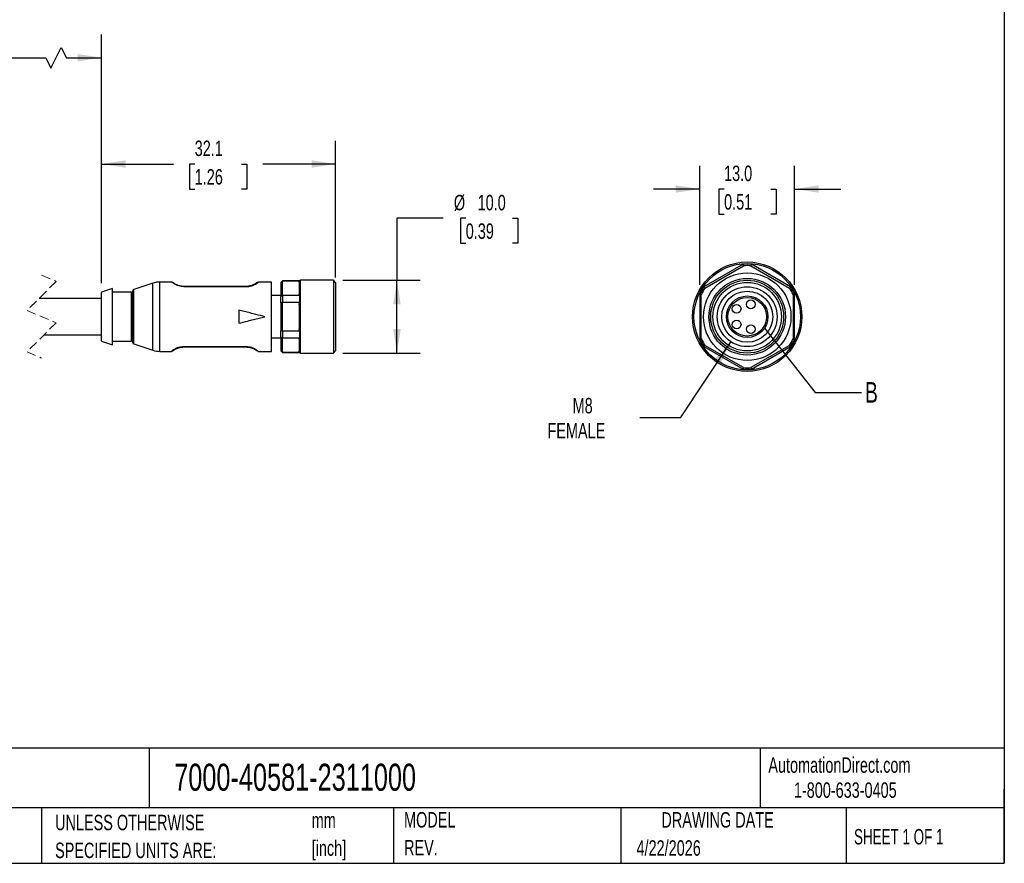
# Model space of a CAD drawing. Header units: millimetres. Extents: x 6 to 273, y 6 to 210.
# Tile 3 of 4: x 138 to 273, y 6 to 122. Entities that reach past the tile are written whole.
import ezdxf

# ---------------------------------------------------------------- set-up
doc = ezdxf.new("R2010")
doc.units = ezdxf.units.MM
doc.linetypes.add('SLD-Dashed', pattern=[1.905, 1.27, -0.635])
doc.linetypes.add('SLD-Solid', pattern=[0])
doc.layers.add('DIMENSIONS', color=140, linetype='SLD-Solid', lineweight=25)
doc.layers.add('TEXT', color=140, linetype='SLD-Solid', lineweight=25)
doc.styles.add('SLDTEXTSTYLE0', font='TXT', dxfattribs={"width": 0.7})
doc.styles.add('SLDTEXTSTYLE1', font='TXT', dxfattribs={"width": 0.65})
doc.dimstyles.new('SLDDIMSTYLE2', dxfattribs={"dimtxt": 0.18, "dimasz": 3.302, "dimexe": 0, "dimexo": 0.0625, "dimgap": 0, "dimtad": 0, "dimtih": 1, "dimtoh": 1, "dimdec": 0, "dimrnd": 1e-09, "dimzin": 0, "dimdsep": 46, "dimtxsty": 'Standard', "dimblk1": 'NONE', "dimblk2": 'NONE', "dimsah": 1, "dimcen": 0.09, "dimadec": 0, "dimazin": 0, "dimtfac": 3.302, "dimtdec": 0, "dimtofl": 0, "dimtmove": 0, "dimatfit": 3, "dimldrblk": 'NONE', "dimfxl": 0, "dimfrac": 2, "dimtolj": 1, "dimtzin": 0, "dimarcsym": 0})
doc.dimstyles.new('SLDDIMSTYLE3', dxfattribs={"dimtxt": 2.158008, "dimasz": 3.302, "dimexe": 0, "dimexo": 0.0625, "dimgap": 0.539502, "dimtad": 0, "dimtih": 1, "dimtoh": 1, "dimdec": 1, "dimrnd": 1e-09, "dimzin": 4, "dimdsep": 46, "dimtxsty": 'SLDTEXTSTYLE0', "dimsah": 1, "dimcen": 0.09, "dimadec": 0, "dimazin": 1, "dimtfac": 1, "dimtdec": 1, "dimtmove": 0, "dimatfit": 0, "dimfxl": 0, "dimfrac": 2, "dimtolj": 1, "dimtzin": 12, "dimarcsym": 0})
doc.dimstyles.new('SLDDIMSTYLE4', dxfattribs={"dimtxt": 2.158008, "dimasz": 3.302, "dimexe": 0, "dimexo": 0.0625, "dimgap": 0.539502, "dimtad": 0, "dimtih": 1, "dimtoh": 1, "dimdec": 1, "dimrnd": 1e-09, "dimzin": 4, "dimdsep": 46, "dimtxsty": 'SLDTEXTSTYLE0', "dimsah": 1, "dimcen": 0.09, "dimadec": 0, "dimazin": 1, "dimtfac": 1, "dimtdec": 1, "dimtofl": 0, "dimtmove": 0, "dimatfit": 3, "dimfxl": 0, "dimfrac": 2, "dimtolj": 1, "dimtzin": 12, "dimarcsym": 0})
doc.dimstyles.new('SLDDIMSTYLE5', dxfattribs={"dimtxt": 2.158008, "dimasz": 3.302, "dimexe": 0, "dimexo": 0.0625, "dimgap": 0.539502, "dimtad": 0, "dimtih": 1, "dimtoh": 1, "dimdec": 1, "dimrnd": 1e-09, "dimzin": 12, "dimdsep": 46, "dimtxsty": 'SLDTEXTSTYLE0', "dimsah": 1, "dimcen": 0.09, "dimadec": 0, "dimazin": 3, "dimtfac": 1, "dimtdec": 1, "dimtofl": 0, "dimtmove": 0, "dimatfit": 3, "dimfxl": 0, "dimfrac": 2, "dimtolj": 1, "dimtzin": 12, "dimarcsym": 0})
doc.dimstyles.new('SLDDIMSTYLE6', dxfattribs={"dimtxt": 2.158008, "dimasz": 3.302, "dimexe": 0, "dimexo": 0.0625, "dimgap": 0.539502, "dimtad": 0, "dimtih": 1, "dimtoh": 1, "dimdec": 1, "dimrnd": 1e-09, "dimzin": 12, "dimdsep": 46, "dimtxsty": 'SLDTEXTSTYLE0', "dimsah": 1, "dimcen": 0, "dimadec": 0, "dimazin": 3, "dimtfac": 1, "dimtdec": 1, "dimtofl": 0, "dimtmove": 0, "dimatfit": 3, "dimfxl": 0, "dimfrac": 2, "dimtolj": 1, "dimtzin": 12, "dimarcsym": 0})

# ---------------------------------------------------------------- blocks, each defined once
blk = doc.blocks.new('SW_NOTE_0')
at = {"layer": 'TEXT', "color": 0, "char_height": 2.117, "attachment_point": 1, "style": 'SLDTEXTSTYLE0'}
for s, insert in [('mm', (0, 2.73)), ('[inch]', (0, -1.09))]:
    blk.add_mtext(s, dxfattribs=dict(at, insert=insert))
blk = doc.blocks.new('SW_NOTE_0_1')
at = {"layer": 'TEXT', "color": 0, "char_height": 2.1167, "attachment_point": 1, "style": 'SLDTEXTSTYLE0'}
for s, insert in [('UNLESS OTHERWISE', (0, 2.73)), ('SPECIFIED UNITS ARE:', (0, -1.09))]:
    blk.add_mtext(s, dxfattribs=dict(at, insert=insert))
blk = doc.blocks.new('SW_NOTE_0_6')
at = {"layer": 'TEXT', "color": 0, "char_height": 2.117, "attachment_point": 1, "style": 'SLDTEXTSTYLE0'}
for s, insert in [('MODEL', (0, 2.73)), ('REV.', (0, -1.09))]:
    blk.add_mtext(s, dxfattribs=dict(at, insert=insert))
blk = doc.blocks.new('_D_3')
at = {"layer": 'DIMENSIONS'}
for p, q in [((196.11, 94.76), (189.76, 94.76)), ((189.76, 94.76), (189.76, 86.27)), ((199.19, 94.76), (198.46, 94.76)), ((198.46, 94.76), (198.46, 91.33)), ((205.6, 94.76), (206.32, 94.76)), ((206.32, 94.76), (206.32, 91.33)), ((198.46, 91.33), (199.19, 91.33)), ((206.32, 91.33), (205.6, 91.33)), ((182.32, 86.27), (192.93, 86.27)), ((189.76, 76.27), (189.76, 86.27)), ((182.32, 76.27), (192.93, 76.27))]:
    blk.add_line(p, q, dxfattribs=at)
for points in [[(189.76, 86.27), (189.25, 82.97), (190.27, 82.97)], [(189.76, 76.27), (190.27, 79.58), (189.25, 79.58)]]:
    blk.add_solid(points, dxfattribs=at)
at = {"layer": 'DIMENSIONS', "char_height": 2.117, "attachment_point": 1, "style": 'SLDTEXTSTYLE0'}
for s, insert in [('%%c', (197.56, 97.97)), ('10.0', (200.82, 97.97)), ('0.39', (199.19, 94.06))]:
    blk.add_mtext(s, dxfattribs=dict(at, insert=insert))
blk = doc.blocks.new('_D_5')
at = {"layer": 'DIMENSIONS'}
for p, q in [((149.25, 85.89), (149.25, 105.38)), ((181.35, 86.64), (181.35, 105.38)), ((149.25, 102.2), (159.1, 102.2)), ((162.02, 102.2), (161.3, 102.2)), ((161.3, 102.2), (161.3, 98.77)), ((168.44, 102.2), (169.16, 102.2)), ((169.16, 102.2), (169.16, 98.77)), ((181.35, 102.2), (171.36, 102.2)), ((161.3, 98.77), (162.02, 98.77)), ((169.16, 98.77), (168.44, 98.77))]:
    blk.add_line(p, q, dxfattribs=at)
for points in [[(149.25, 102.2), (152.55, 101.69), (152.55, 102.71)], [(181.35, 102.2), (178.05, 102.71), (178.05, 101.69)]]:
    blk.add_solid(points, dxfattribs=at)
at = {"layer": 'DIMENSIONS', "char_height": 2.117, "attachment_point": 1, "style": 'SLDTEXTSTYLE0'}
for s, insert in [('32.1', (162.02, 105.41)), ('1.26', (162.02, 101.5))]:
    blk.add_mtext(s, dxfattribs=dict(at, insert=insert))
blk = doc.blocks.new('_D_6')
at = {"layer": 'DIMENSIONS'}
for p, q in [((124.52, 85.77), (124.52, 119.95)), ((149.25, 85.89), (149.25, 119.95)), ((142.31, 115.36), (143.72, 118.18)), ((143.72, 118.18), (144.43, 116.77)), ((124.52, 116.77), (120.6, 116.77)), ((124.52, 116.77), (141.6, 116.77)), ((141.6, 116.77), (142.31, 115.36)), ((144.43, 116.77), (149.25, 116.77))]:
    blk.add_line(p, q, dxfattribs=at)
for points in [[(124.52, 116.77), (127.82, 116.27), (127.82, 117.28)], [(149.25, 116.77), (145.95, 117.28), (145.95, 116.27)]]:
    blk.add_solid(points, dxfattribs=at)
at = {"layer": 'DIMENSIONS', "char_height": 2.117, "attachment_point": 1, "style": 'SLDTEXTSTYLE0'}
for s, insert in [('10M', (112.24, 119.5)), ('32.8FT', (110.34, 116.07))]:
    blk.add_mtext(s, dxfattribs=dict(at, insert=insert))
blk = doc.blocks.new('_D_7')
at = {"layer": 'DIMENSIONS'}
for p, q in [((235.53, 77.85), (228.61, 67.41)), ((228.61, 67.41), (223.06, 67.41))]:
    blk.add_line(p, q, dxfattribs=at)
blk.add_solid([(235.53, 77.85), (233.28, 75.38), (234.13, 74.82)], dxfattribs=at)
at = {"layer": 'DIMENSIONS', "char_height": 2.117, "attachment_point": 1, "style": 'SLDTEXTSTYLE0'}
for s, insert in [('M8', (213.85, 70.14)), ('FEMALE', (210.4, 66.71))]:
    blk.add_mtext(s, dxfattribs=dict(at, insert=insert))
blk = doc.blocks.new('_D_8')
at = {"layer": 'DIMENSIONS'}
for p, q in [((231.29, 85.64), (231.29, 101.95)), ((244.29, 85.64), (244.29, 101.95)), ((231.29, 98.77), (224.94, 98.77)), ((234.62, 98.77), (233.89, 98.77)), ((233.89, 98.77), (233.89, 95.34)), ((241.03, 98.77), (241.76, 98.77)), ((241.76, 98.77), (241.76, 95.34)), ((244.29, 98.77), (250.64, 98.77)), ((233.89, 95.34), (234.62, 95.34)), ((241.76, 95.34), (241.03, 95.34))]:
    blk.add_line(p, q, dxfattribs=at)
for points in [[(231.29, 98.77), (227.99, 99.28), (227.99, 98.27)], [(244.29, 98.77), (247.6, 98.27), (247.6, 99.28)]]:
    blk.add_solid(points, dxfattribs=at)
at = {"layer": 'DIMENSIONS', "char_height": 2.117, "attachment_point": 1, "style": 'SLDTEXTSTYLE0'}
for s, insert in [('13.0', (234.62, 101.98)), ('0.51', (234.62, 98.07))]:
    blk.add_mtext(s, dxfattribs=dict(at, insert=insert))
blk = doc.blocks.new('_None')

msp = doc.modelspace()

# ---------------------------------------------------------------- linework, layer by layer
for p, q in [((237.23, 88.45), (231.86, 85.35)), ((232, 85.2), (237.29, 88.25)), ((238.3, 88.25), (243.59, 85.2)), ((243.73, 85.35), (238.36, 88.45)), ((150.75, 85.12), (149.25, 84.62)), ((150.75, 81.27), (150.75, 85.12)), ((156.29, 85.87), (153.69, 85.02)), ((156.29, 81.27), (156.29, 85.87)), ((158.85, 86.02), (157.23, 86.02)), ((157.23, 81.27), (157.23, 86.02)), ((160.55, 85.42), (160.55, 85.4)), ((169.05, 85.42), (160.55, 85.42)), ((160.55, 85.4), (169.05, 85.4)), ((169.05, 85.4), (169.05, 85.42)), ((172.55, 86.02), (170.75, 86.02)), ((172.55, 81.27), (172.55, 86.02)), ((174.05, 86.17), (173.85, 85.97)), ((173.85, 85.95), (173.85, 85.97)), ((173.85, 85.95), (173.85, 84.05)), ((176.38, 86.17), (174.05, 86.17)), ((174.05, 86.17), (174.05, 86.14)), ((176.38, 86.14), (174.05, 86.14)), ((174.05, 84.2), (174.05, 86.14)), ((176.35, 86.01), (176.38, 86.14)), ((176.35, 86.01), (176.35, 84.34)), ((176.38, 86.17), (176.38, 86.14)), ((181.05, 86.27), (176.55, 86.27)), ((176.55, 76.27), (176.55, 86.27)), ((181.35, 85.97), (181.05, 86.27)), ((181.05, 86.27), (181.05, 76.27)), ((181.35, 85.97), (181.35, 76.57)), ((149.25, 83.77), (140.68, 83.77)), ((149.25, 81.27), (149.25, 84.62)), ((153.35, 84.62), (150.75, 84.62)), ((153.35, 81.27), (153.35, 84.62)), ((153.55, 81.27), (153.55, 84.83)), ((153.69, 81.27), (153.69, 85.02)), ((173.85, 84.17), (172.55, 84.17)), ((173.85, 83.17), (173.85, 84.05)), ((174.05, 84.2), (174.05, 83.21)), ((174.05, 84.2), (176.38, 84.2)), ((176.38, 84.2), (176.35, 84.34)), ((176.38, 84.2), (176.38, 83.21)), ((231.29, 84.37), (231.29, 78.18)), ((231.49, 78.22), (231.49, 84.32)), ((244.09, 84.32), (244.09, 78.22)), ((244.29, 78.18), (244.29, 84.37)), ((173.85, 83.17), (173.85, 79.38)), ((176.38, 83.21), (174.05, 83.21)), ((174.05, 79.33), (174.05, 83.21)), ((176.35, 82.94), (176.38, 83.21)), ((176.35, 82.94), (176.35, 79.6)), ((149.25, 77.92), (149.25, 81.27)), ((150.75, 77.42), (150.75, 81.27)), ((153.35, 77.92), (153.35, 81.27)), ((153.55, 77.72), (153.55, 81.27)), ((153.69, 77.53), (153.69, 81.27)), ((156.29, 76.67), (156.29, 81.27)), ((157.23, 76.52), (157.23, 81.27)), ((168.05, 82.17), (168.05, 80.37)), ((172.55, 76.52), (172.55, 81.27)), ((232.79, 81.27), (232.74, 81.27)), ((232.87, 82.16), (232.83, 82.17)), ((232.87, 80.38), (232.83, 80.37)), ((141.35, 78.77), (149.25, 78.77)), ((172.55, 78.37), (173.85, 78.37)), ((173.85, 78.5), (173.85, 79.38)), ((173.85, 78.5), (173.85, 76.6)), ((174.05, 79.33), (174.05, 78.35)), ((174.05, 79.33), (176.38, 79.33)), ((176.38, 78.35), (174.05, 78.35)), ((174.05, 76.41), (174.05, 78.35)), ((176.38, 79.33), (176.35, 79.6)), ((176.35, 78.21), (176.38, 78.35)), ((176.38, 79.33), (176.38, 78.35)), ((149.25, 77.92), (150.75, 77.42)), ((150.75, 77.92), (153.35, 77.92)), ((153.69, 77.53), (156.29, 76.67)), ((169.05, 77.15), (160.55, 77.15)), ((160.55, 77.15), (160.55, 77.12)), ((160.55, 77.12), (169.05, 77.12)), ((169.05, 77.15), (169.05, 77.12)), ((176.35, 78.21), (176.35, 76.54)), ((231.86, 77.19), (237.23, 74.1)), ((237.29, 74.29), (232, 77.34)), ((243.59, 77.34), (238.3, 74.29)), ((238.36, 74.1), (243.73, 77.19)), ((157.23, 76.52), (158.85, 76.52)), ((158.85, 76.52), (158.92, 76.54)), ((170.75, 76.52), (172.55, 76.52)), ((173.85, 76.57), (173.85, 76.6)), ((173.85, 76.57), (174.05, 76.37)), ((174.05, 76.41), (176.38, 76.41)), ((174.05, 76.41), (174.05, 76.37)), ((174.05, 76.37), (176.38, 76.37)), ((176.38, 76.41), (176.35, 76.54)), ((176.38, 76.41), (176.38, 76.37)), ((176.55, 76.27), (181.05, 76.27)), ((181.05, 76.27), (181.35, 76.57))]:
    msp.add_line(p, q)
at = {"color": 7, "linetype": 'SLD-Dashed', "lineweight": 18}
for p, q in [((141.02, 86.95), (143.02, 86.11)), ((143.02, 86.11), (139.02, 82.11)), ((139.02, 82.11), (143.02, 80.44)), ((143.02, 80.44), (139.02, 76.44)), ((139.02, 76.44), (141.02, 75.6))]:
    msp.add_line(p, q, dxfattribs=at)
for centre, radius in [((237.79, 81.27), 7.5), ((237.79, 81.27), 7.3), ((237.79, 81.27), 6), ((237.79, 81.27), 5.25), ((237.79, 81.27), 5), ((237.79, 81.27), 4.7), ((237.79, 81.27), 4.1), ((237.79, 81.27), 3.5), ((237.79, 81.27), 2.85), ((237.79, 81.27), 2.65), ((236.34, 82.35), 0.6), ((238.29, 82.97), 0.6), ((236.34, 80.2), 0.6), ((238.29, 79.57), 0.6)]:
    msp.add_circle(centre, radius)
for centre, radius, start, end in [((237.79, 81.27), 7.2, 85.4744, 94.5256), ((237.79, 81.27), 7, 85.8419, 94.1581), ((157.23, 83.02), 3, 89.9999, 108.166), ((176.55, 86.07), 0.2, 89.9985, 150.0018), ((237.79, 81.27), 7.2, 145.4744, 154.5256), ((237.79, 81.27), 7, 145.8419, 154.1581), ((237.79, 81.27), 7, 25.8419, 34.1581), ((237.79, 81.27), 7.2, 25.4744, 34.5256), ((153.35, 84.82), 0.2, 269.9991, 0.001), ((153.75, 84.83), 0.2, 108.1669, 179.9991), ((153.35, 77.72), 0.2, 359.999, 90.0009), ((153.75, 77.72), 0.2, 180.0009, 251.8331), ((237.79, 81.27), 7.2, 205.4744, 214.5256), ((237.79, 81.27), 7, 205.8419, 214.1581), ((237.79, 81.27), 7, 325.8419, 334.1581), ((237.79, 81.27), 7.2, 325.4744, 334.5256), ((157.23, 79.52), 3, 251.834, 270.0001), ((176.55, 76.47), 0.2, 209.9982, 270.0015), ((237.79, 81.27), 7, 265.8419, 274.1581), ((237.79, 81.27), 7.2, 265.4744, 274.5256)]:
    msp.add_arc(centre, radius, start, end)
for points in [[(237.29, 88.25), (237.27, 88.32), (237.25, 88.38), (237.23, 88.45)], [(238.36, 88.45), (238.34, 88.38), (238.32, 88.32), (238.3, 88.25)], [(231.86, 85.35), (231.91, 85.3), (231.96, 85.25), (232, 85.2)], [(243.59, 85.2), (243.63, 85.25), (243.68, 85.3), (243.73, 85.35)], [(231.49, 84.32), (231.43, 84.34), (231.36, 84.35), (231.29, 84.37)], [(244.29, 84.37), (244.23, 84.35), (244.16, 84.34), (244.09, 84.32)], [(231.29, 78.18), (231.36, 78.19), (231.43, 78.21), (231.49, 78.22)], [(232, 77.34), (231.96, 77.29), (231.91, 77.24), (231.86, 77.19)], [(243.73, 77.19), (243.68, 77.24), (243.63, 77.29), (243.59, 77.34)], [(244.09, 78.22), (244.16, 78.21), (244.23, 78.19), (244.29, 78.18)], [(237.23, 74.1), (237.25, 74.16), (237.27, 74.23), (237.29, 74.29)], [(238.3, 74.29), (238.32, 74.23), (238.34, 74.16), (238.36, 74.1)]]:
    msp.add_open_spline(points, degree=3)
for points, knots in [([(158.96, 85.98), (158.96, 85.98), (158.96, 85.97), (158.96, 85.98), (158.96, 85.98), (158.96, 85.98), (158.96, 85.98), (158.96, 85.98), (158.96, 85.98), (158.96, 85.98), (158.96, 85.98), (158.95, 85.98), (158.95, 85.98), (158.95, 85.98), (158.93, 85.99), (158.9, 86.01), (158.87, 86.02), (158.85, 86.02)], [0, 0, 0, 0, 0.010051, 0.027464, 0.039811, 0.046913, 0.054639, 0.058759, 0.063023, 0.072008, 0.081596, 0.091813, 0.113994, 0.138423, 0.255922, 0.546175, 1, 1, 1, 1]), ([(160.55, 85.4), (160.42, 85.4), (160.16, 85.41), (159.8, 85.5), (159.5, 85.61), (159.22, 85.76), (159.01, 85.9), (158.88, 85.99), (158.85, 86.02), (158.85, 86.02)], [0, 0, 0, 0, 0.212947, 0.419352, 0.590426, 0.742867, 0.933644, 0.999994, 1, 1, 1, 1]), ([(159.03, 85.94), (159.01, 85.96), (158.99, 85.99), (158.96, 85.99), (158.96, 85.99)], [0, 0, 0, 0, 0.9581446, 1, 1, 1, 1]), ([(160.55, 85.42), (160.43, 85.43), (160.19, 85.44), (159.86, 85.51), (159.58, 85.61), (159.3, 85.76), (159.17, 85.82), (158.94, 86), (159, 85.96), (159.02, 85.95)], [0, 0, 0, 0, 0.209536, 0.410067, 0.578489, 0.724876, 0.91134, 0.972676, 1, 1, 1, 1]), ([(169.05, 85.4), (169.18, 85.4), (169.44, 85.41), (169.79, 85.5), (170.1, 85.61), (170.38, 85.76), (170.6, 85.89), (170.72, 86), (170.75, 86.02)], [0, 0, 0, 0, 0.213232, 0.419553, 0.590691, 0.743028, 0.933837, 1, 1, 1, 1]), ([(170.57, 85.94), (170.56, 85.93), (170.46, 85.85), (170.28, 85.74), (170.02, 85.61), (169.74, 85.51), (169.41, 85.44), (169.17, 85.43), (169.05, 85.42)], [0, 0, 0, 0, 0.02418, 0.223691, 0.380544, 0.560659, 0.775453, 1, 1, 1, 1]), ([(170.75, 86.02), (170.7, 85.99), (170.62, 85.95), (170.52, 85.89), (170.48, 85.86), (170.46, 85.85), (170.46, 85.85), (170.46, 85.85), (170.46, 85.85), (170.46, 85.85), (170.46, 85.85), (170.46, 85.85), (170.45, 85.85), (170.45, 85.85), (170.45, 85.85), (170.46, 85.86), (170.47, 85.86), (170.51, 85.9), (170.57, 85.93), (170.6, 85.96), (170.6, 85.96)], [0, 0, 0, 0, 0.318697, 0.540822, 0.614213, 0.635192, 0.638576, 0.639985, 0.64119, 0.641726, 0.642205, 0.642643, 0.643033, 0.643663, 0.64411, 0.645121, 0.666505, 0.738596, 0.967611, 1, 1, 1, 1]), ([(174.05, 86.14), (174.01, 86.1), (173.94, 86.04), (173.88, 85.97), (173.85, 85.95)], [0, 0, 0, 0, 0.562533, 1, 1, 1, 1]), ([(173.85, 84.05), (173.89, 84.08), (173.95, 84.13), (174.02, 84.18), (174.05, 84.2)], [0, 0, 0, 0, 0.557188, 1, 1, 1, 1]), ([(174.05, 83.21), (174.01, 83.2), (173.94, 83.19), (173.88, 83.18), (173.85, 83.17)], [0, 0, 0, 0, 0.5625575, 1, 1, 1, 1]), ([(171.65, 81.27), (171.24, 81.38), (170.57, 81.54), (169.63, 81.78), (168.84, 81.98), (168.31, 82.11), (168.05, 82.17)], [0, 0, 0, 0, 0.340094, 0.560121, 0.780096, 1, 1, 1, 1]), ([(168.05, 80.37), (168.46, 80.48), (169.13, 80.64), (170.06, 80.88), (170.86, 81.07), (171.38, 81.21), (171.65, 81.27)], [0, 0, 0, 0, 0.339883, 0.5598884, 0.7799341, 1, 1, 1, 1]), ([(232.74, 81.27), (232.75, 81.38), (232.75, 81.54), (232.77, 81.78), (232.79, 81.98), (232.81, 82.11), (232.83, 82.17)], [0, 0, 0, 0, 0.339999, 0.559999, 0.78, 1, 1, 1, 1]), ([(232.83, 80.37), (232.81, 80.48), (232.78, 80.64), (232.76, 80.88), (232.75, 81.07), (232.75, 81.21), (232.74, 81.27)], [0, 0, 0, 0, 0.339999, 0.559999, 0.78, 1, 1, 1, 1]), ([(173.85, 79.38), (173.89, 79.37), (173.95, 79.35), (174.02, 79.34), (174.05, 79.33)], [0, 0, 0, 0, 0.557435, 1, 1, 1, 1]), ([(174.05, 78.35), (174.01, 78.37), (173.94, 78.42), (173.88, 78.48), (173.85, 78.5)], [0, 0, 0, 0, 0.562807, 1, 1, 1, 1]), ([(160.55, 77.15), (160.42, 77.14), (160.16, 77.13), (159.8, 77.05), (159.5, 76.94), (159.2, 76.77), (159.05, 76.69), (158.81, 76.49), (158.89, 76.55), (158.93, 76.58)], [0, 0, 0, 0, 0.201327, 0.397053, 0.562247, 0.706271, 0.887394, 0.950754, 1, 1, 1, 1]), ([(158.98, 76.57), (159.01, 76.59), (159.12, 76.68), (159.31, 76.8), (159.58, 76.93), (159.86, 77.03), (160.19, 77.11), (160.43, 77.12), (160.55, 77.12)], [0, 0, 0, 0, 0.063466, 0.254717, 0.404742, 0.580041, 0.785811, 1, 1, 1, 1]), ([(170.75, 76.52), (170.71, 76.55), (170.59, 76.65), (170.38, 76.79), (170.1, 76.93), (169.79, 77.05), (169.44, 77.13), (169.18, 77.14), (169.05, 77.15)], [0, 0, 0, 0, 0.069928, 0.256705, 0.409146, 0.581984, 0.78751, 1, 1, 1, 1]), ([(169.05, 77.12), (169.17, 77.12), (169.41, 77.11), (169.74, 77.03), (170.02, 76.93), (170.3, 76.79), (170.43, 76.72), (170.66, 76.54), (170.59, 76.59), (170.57, 76.61)], [0, 0, 0, 0, 0.2061361, 0.403194, 0.5713647, 0.7151654, 0.8980351, 0.960086, 1, 1, 1, 1]), ([(158.97, 76.57), (158.99, 76.58), (159.01, 76.6), (159.04, 76.62), (159.06, 76.63)], [0, 0, 0, 0, 0.466118, 1, 1, 1, 1]), ([(173.85, 76.6), (173.89, 76.56), (173.95, 76.5), (174.02, 76.44), (174.05, 76.41)], [0, 0, 0, 0, 0.557462, 1, 1, 1, 1])]:
    msp.add_open_spline(points, degree=3, knots=knots)
at = {"layer": 'TEXT'}
for p, q in [((273.05, 209.55), (273.05, 6.35)), ((273.05, 22.13), (6.35, 22.13)), ((155.76, 22.13), (155.76, 13.97)), ((239.58, 22.13), (239.58, 13.97)), ((273.05, 6.35), (273.05, 16.51)), ((273.05, 13.97), (6.35, 13.97)), ((141, 13.97), (141, 6.35)), ((189.3, 13.97), (189.3, 6.35)), ((220.47, 13.97), (220.47, 6.35)), ((251.35, 13.97), (251.35, 6.35)), ((6.35, 6.35), (273.05, 6.35))]:
    msp.add_line(p, q, dxfattribs=at)
msp.add_circle((237.79, 81.27), 2.85, dxfattribs=at)

# ---------------------------------------------------------------- block references
for name, p in [('SW_NOTE_0_1', (142.87, 10.27)), ('SW_NOTE_0', (178.06, 10.58)), ('SW_NOTE_0_6', (190.73, 10.64))]:
    msp.add_blockref(name, p, dxfattribs=at)

# ---------------------------------------------------------------- texts
for s, insert, char_height, attachment_point, style in [('B', (253.95, 72.31), 2.82, 1, 'SLDTEXTSTYLE0'), ('AutomationDirect.com', (240.69, 20.88), 2.1167, 1, 'SLDTEXTSTYLE0'), ('7000-40581-2311000', (159.21, 20), 3.7042, 1, 'SLDTEXTSTYLE0'), ('1-800-633-0405', (244.19, 17.44), 2.1167, 1, 'SLDTEXTSTYLE0'), ('DRAWING DATE', (233.73, 13.36), 2.1167, 2, 'SLDTEXTSTYLE0'), ('SHEET 1 OF 1', (252.44, 11.05), 2.1167, 1, 'SLDTEXTSTYLE1'), ('4/22/2026', (222.61, 9.51), 2.117, 1, 'SLDTEXTSTYLE0')]:
    msp.add_mtext(s, dxfattribs=dict(at, insert=insert, char_height=char_height, attachment_point=attachment_point, style=style))

# ---------------------------------------------------------------- dimensions: what is measured, and where the dimension line sits
at = {"layer": 'DIMENSIONS'}
dim = msp.add_linear_dim(base=(149.25, 116.77), p1=(124.52, 84.5), p2=(149.25, 84.62), text='10M\\P32.8FT', dimstyle='SLDDIMSTYLE5', dxfattribs=at)
dim.commit()
dim.dimension.update_dxf_attribs({"geometry": '_D_6', "text_midpoint": (115.23, 116.77), "dimtype": 160})
for base, p1, p2, dimstyle, picture, middle in [((181.35, 102.2), (149.25, 84.62), (181.35, 85.37), 'SLDDIMSTYLE5', '_D_5', (165.23, 102.2)), ((244.29, 98.77), (231.29, 84.37), (244.29, 84.37), 'SLDDIMSTYLE3', '_D_8', (237.82, 98.77))]:
    dim = msp.add_linear_dim(base=base, p1=p1, p2=p2, dimstyle=dimstyle, dxfattribs=at)
    dim.commit()
    dim.dimension.update_dxf_attribs({"geometry": picture, "text_midpoint": middle, "dimtype": 160})
dim = msp.add_linear_dim(base=(189.76, 86.27), p1=(181.05, 76.27), p2=(181.05, 86.27), angle=90, text='%%c<>', dimstyle='SLDDIMSTYLE4', dxfattribs=at)
dim.commit()
dim.dimension.update_dxf_attribs({"geometry": '_D_3', "text_midpoint": (189.76, 94.76), "dimtype": 160})
dim = msp.add_diameter_dim_2p(p1=(240.06, 84.69), p2=(235.53, 77.85), text='M8\\PFEMALE', dimstyle='SLDDIMSTYLE6', override={"dimpost": '<>'}, dxfattribs=at)
dim.commit()
dim.dimension.update_dxf_attribs({"geometry": '_D_7', "text_midpoint": (215.94, 67.41), "dimtype": 163})

# ---------------------------------------------------------------- leaders
at = {"layer": 'TEXT', "has_arrowhead": 0}
msp.add_leader([(240.17, 79.7), (247.1, 70.9), (253.45, 70.9)], dimstyle='SLDDIMSTYLE2', dxfattribs=at)

doc.saveas('drawing.dxf')
